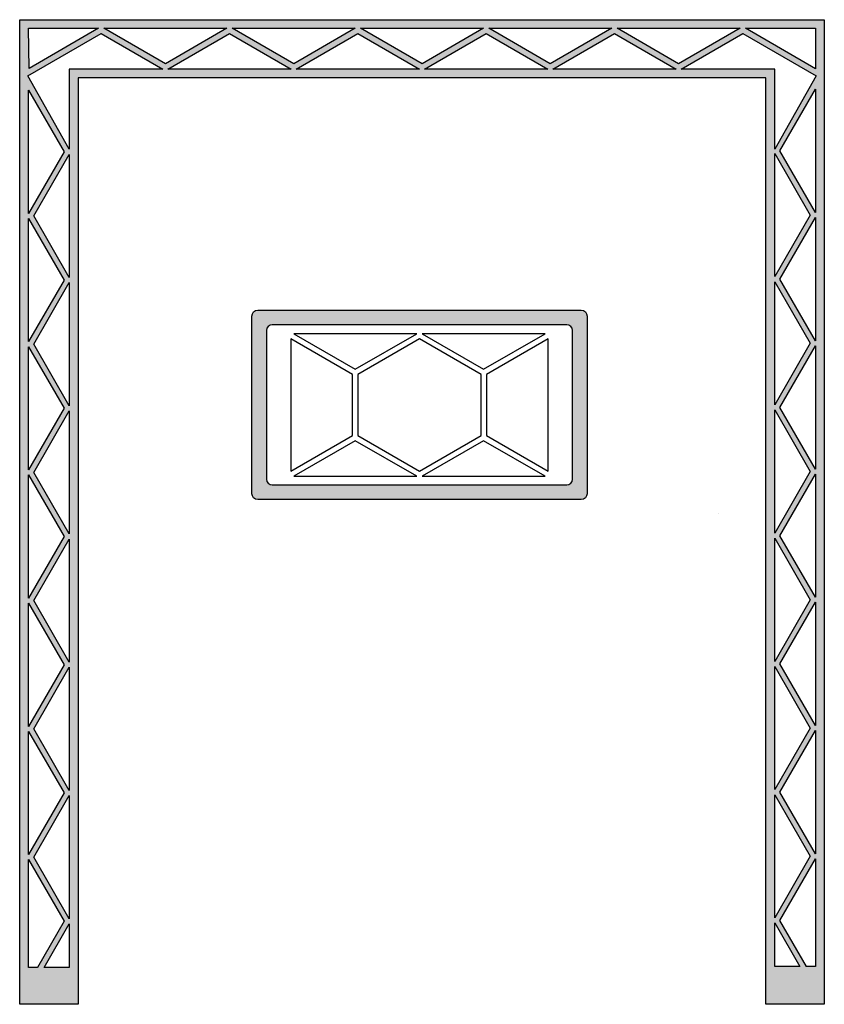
# Model space of a CAD drawing. Header units: inches. Extents: x 13 to 289, y 26 to 364.
import ezdxf

# ---------------------------------------------------------------- set-up
doc = ezdxf.new("R2010")
doc.units = ezdxf.units.IN
doc.header["$MEASUREMENT"] = 0

# ---------------------------------------------------------------- blocks, each defined once
blk = doc.blocks.new('block 2')
at = {"color": 7, "lineweight": 25, "true_color": 0xffffff}
blk.add_lwpolyline([(252.15, 194.5), (252.15, 194.5)], dxfattribs=at)
blk = doc.blocks.new('block 3')
at = {"true_color": 0xd20000}
h = blk.add_hatch(color=12, dxfattribs=at)
h.dxf.hatch_style = 2
edge = h.paths.add_edge_path()
edge.add_spline(control_points=[(205.23, 264.4), (205.23, 264.4), (94.23, 264.4), (94.23, 264.4), (93.13, 264.4), (92.23, 263.5), (92.23, 262.4), (92.23, 262.4), (92.23, 201.4), (92.23, 201.4), (92.23, 200.29), (93.13, 199.4), (94.23, 199.4), (94.23, 199.4), (205.23, 199.4), (205.23, 199.4), (206.33, 199.4), (207.23, 200.29), (207.23, 201.4), (207.23, 201.4), (207.23, 262.4), (207.23, 262.4), (207.23, 263.5), (206.33, 264.4), (205.23, 264.4)], knot_values=[0, 0, 0, 0, 1, 1, 1, 2, 2, 2, 3, 3, 3, 4, 4, 4, 5, 5, 5, 6, 6, 6, 7, 7, 7, 8, 8, 8, 8], degree=3, periodic=1)
edge = h.paths.add_edge_path()
edge.add_spline(control_points=[(202.23, 206.4), (202.23, 205.29), (201.33, 204.4), (200.23, 204.4), (200.23, 204.4), (99.23, 204.4), (99.23, 204.4), (98.12, 204.4), (97.23, 205.29), (97.23, 206.4), (97.23, 206.4), (97.23, 257.4), (97.23, 257.4), (97.23, 258.5), (98.12, 259.4), (99.23, 259.4), (99.23, 259.4), (200.23, 259.4), (200.23, 259.4), (201.33, 259.4), (202.23, 258.5), (202.23, 257.4), (202.23, 257.4), (202.23, 206.4), (202.23, 206.4)], knot_values=[0, 0, 0, 0, 1, 1, 1, 2, 2, 2, 3, 3, 3, 4, 4, 4, 5, 5, 5, 6, 6, 6, 7, 7, 7, 8, 8, 8, 8], degree=3, periodic=1)
at = {"color": 7, "lineweight": 25, "true_color": 0xffffff}
for points in [[(126.79, 242.32), (105.63, 254.53), (105.63, 209.18), (126.79, 221.4), (126.79, 242.32)], [(148.84, 256.32), (106.57, 256.32), (127.7, 244.11), (148.84, 256.32)], [(170.86, 242.32), (149.71, 254.53), (128.56, 242.32), (128.56, 221.4), (149.71, 209.18), (170.86, 221.4), (170.86, 242.32)], [(192.86, 256.32), (150.59, 256.32), (171.72, 244.11), (192.86, 256.32)], [(172.67, 221.4), (193.82, 209.18), (193.82, 254.53), (172.67, 242.32), (172.67, 221.4)], [(106.57, 207.4), (148.84, 207.4), (127.7, 219.6), (106.57, 207.4)], [(150.59, 207.4), (192.86, 207.4), (171.72, 219.6), (150.59, 207.4)]]:
    blk.add_lwpolyline(points, dxfattribs=at)
for points in [[(205.23, 264.4), (205.23, 264.4), (94.23, 264.4), (94.23, 264.4), (93.13, 264.4), (92.23, 263.5), (92.23, 262.4), (92.23, 262.4), (92.23, 201.4), (92.23, 201.4), (92.23, 200.29), (93.13, 199.4), (94.23, 199.4), (94.23, 199.4), (205.23, 199.4), (205.23, 199.4), (206.33, 199.4), (207.23, 200.29), (207.23, 201.4), (207.23, 201.4), (207.23, 262.4), (207.23, 262.4), (207.23, 263.5), (206.33, 264.4), (205.23, 264.4)], [(202.23, 206.4), (202.23, 205.29), (201.33, 204.4), (200.23, 204.4), (200.23, 204.4), (99.23, 204.4), (99.23, 204.4), (98.12, 204.4), (97.23, 205.29), (97.23, 206.4), (97.23, 206.4), (97.23, 257.4), (97.23, 257.4), (97.23, 258.5), (98.12, 259.4), (99.23, 259.4), (99.23, 259.4), (200.23, 259.4), (200.23, 259.4), (201.33, 259.4), (202.23, 258.5), (202.23, 257.4), (202.23, 257.4), (202.23, 206.4), (202.23, 206.4)]]:
    blk.add_open_spline(points, degree=3, knots=[0, 0, 0, 0, 1, 1, 1, 2, 2, 2, 3, 3, 3, 4, 4, 4, 5, 5, 5, 6, 6, 6, 7, 7, 7, 8, 8, 8, 8], dxfattribs=at)

msp = doc.modelspace()

# ---------------------------------------------------------------- hatches: boundary and pattern name
at = {"true_color": 0x0091c6}
h = msp.add_hatch(color=142, dxfattribs=at)
h.dxf.hatch_style = 2
edge = h.paths.add_edge_path()
edge.add_spline(control_points=[(286.83, 364.13), (286.83, 364.13), (286.09, 364.13), (286.09, 364.13), (219.76, 364.13), (12.59, 364.13), (12.59, 364.13), (12.59, 364.13), (12.59, 26.13), (12.59, 26.13), (12.59, 26.13), (32.59, 26.13), (32.59, 26.13), (32.59, 26.13), (32.59, 344.13), (32.59, 344.13), (32.59, 344.13), (268.59, 344.13), (268.59, 344.13), (268.59, 344.13), (268.59, 26.13), (268.59, 26.13), (268.59, 26.13), (268.59, 26.13), (268.59, 26.13), (268.59, 26.13), (288.59, 26.13), (288.59, 26.13), (288.59, 26.13), (288.59, 344.13), (288.59, 344.13), (288.59, 344.13), (288.59, 353.81), (288.59, 353.81), (288.59, 353.81), (288.59, 361.13), (288.59, 361.13), (288.59, 361.13), (288.59, 364.13), (288.59, 364.13), (287.9, 364.13), (287.56, 364.13), (286.83, 364.13)], knot_values=[0, 0, 0, 0, 1, 1, 1, 2, 2, 2, 3, 3, 3, 4, 4, 4, 5, 5, 5, 6, 6, 6, 7, 7, 7, 8, 8, 8, 9, 9, 9, 10, 10, 10, 11, 11, 11, 12, 12, 12, 13, 13, 13, 14, 14, 14, 14], degree=3, periodic=1)
h.paths.add_polyline_path([(285.59, 361.19), (285.6, 347.29), (261.52, 361.19)])
h.paths.add_polyline_path([(39.66, 361.19), (15.78, 347.4), (15.59, 361.19)])
h.paths.add_polyline_path([(15.59, 38.79), (15.59, 75.8), (27.8, 54.65), (18.64, 38.79)])
h.paths.add_polyline_path([(29.59, 38.79), (20.94, 38.79), (29.59, 53.77)])
h.paths.add_polyline_path([(29.59, 55.52), (17.39, 76.66), (29.59, 97.79)])
h.paths.add_polyline_path([(15.59, 77.52), (15.59, 119.82), (27.8, 98.67)])
h.paths.add_polyline_path([(29.59, 99.54), (17.39, 120.68), (29.59, 141.81)])
h.paths.add_polyline_path([(15.59, 121.54), (15.59, 163.84), (27.8, 142.69)])
h.paths.add_polyline_path([(29.59, 143.57), (17.39, 164.7), (29.59, 185.84)])
h.paths.add_polyline_path([(15.59, 165.56), (15.59, 207.86), (27.8, 186.71)])
h.paths.add_polyline_path([(29.59, 187.59), (17.39, 208.72), (29.59, 229.86)])
h.paths.add_polyline_path([(15.59, 209.58), (15.59, 251.88), (27.8, 230.73)])
h.paths.add_polyline_path([(29.59, 231.61), (17.39, 252.74), (29.59, 273.88)])
h.paths.add_polyline_path([(15.59, 253.6), (15.59, 295.91), (27.8, 274.75)])
h.paths.add_polyline_path([(29.59, 275.63), (17.39, 296.76), (29.59, 317.9)])
h.paths.add_polyline_path([(15.59, 297.62), (15.59, 339.93), (27.8, 318.77)])
h.paths.add_polyline_path([(29.59, 347.19), (29.59, 319.65), (15.39, 344.89), (40.54, 359.4), (61.69, 347.19)])
h.paths.add_polyline_path([(41.41, 361.19), (83.68, 361.19), (62.55, 348.99)])
h.paths.add_polyline_path([(63.4, 347.19), (84.56, 359.4), (105.71, 347.19)])
h.paths.add_polyline_path([(85.43, 361.19), (127.7, 361.19), (106.57, 348.99)])
h.paths.add_polyline_path([(107.42, 347.19), (128.58, 359.4), (149.73, 347.19)])
h.paths.add_polyline_path([(129.45, 361.19), (171.72, 361.19), (150.59, 348.99)])
h.paths.add_polyline_path([(151.45, 347.19), (172.6, 359.4), (193.75, 347.19)])
h.paths.add_polyline_path([(173.47, 361.19), (215.74, 361.19), (194.61, 348.99)])
h.paths.add_polyline_path([(195.47, 347.19), (216.62, 359.4), (237.77, 347.19)])
h.paths.add_polyline_path([(217.49, 361.19), (259.76, 361.19), (238.63, 348.99)])
h.paths.add_polyline_path([(271.59, 39.08), (271.59, 54.06), (280.24, 39.08)])
h.paths.add_polyline_path([(285.59, 39.08), (282.53, 39.08), (273.38, 54.94), (285.59, 76.09)])
h.paths.add_polyline_path([(271.59, 55.81), (271.59, 98.08), (283.79, 76.95)])
h.paths.add_polyline_path([(285.59, 77.81), (273.38, 98.96), (285.59, 120.11)])
h.paths.add_polyline_path([(271.59, 99.83), (271.59, 142.1), (283.79, 120.97)])
h.paths.add_polyline_path([(285.59, 121.83), (273.38, 142.98), (285.59, 164.13)])
h.paths.add_polyline_path([(271.59, 143.86), (271.59, 186.12), (283.79, 164.99)])
h.paths.add_polyline_path([(285.59, 165.85), (273.38, 187), (285.59, 208.15)])
h.paths.add_polyline_path([(271.59, 187.88), (271.59, 230.15), (283.79, 209.01)])
h.paths.add_polyline_path([(285.59, 209.87), (273.38, 231.02), (285.59, 252.17)])
h.paths.add_polyline_path([(271.59, 231.9), (271.59, 274.17), (283.79, 253.03)])
h.paths.add_polyline_path([(285.59, 253.89), (273.38, 275.04), (285.59, 296.19)])
h.paths.add_polyline_path([(271.59, 275.92), (271.59, 318.19), (283.79, 297.05)])
h.paths.add_polyline_path([(285.59, 297.91), (273.38, 319.06), (285.59, 340.22)])
h.paths.add_polyline_path([(271.59, 319.65), (271.59, 347.19), (239.49, 347.19), (260.64, 359.4), (260.64, 359.4), (285.78, 344.89)])

# ---------------------------------------------------------------- linework, layer by layer
at = {"lineweight": 0}
for points in [[(15.39, 344.89), (29.59, 319.65), (29.59, 347.19), (61.69, 347.19), (40.54, 359.4), (15.39, 344.89)], [(39.66, 361.19), (15.59, 361.19), (15.78, 347.4), (39.66, 361.19)], [(41.41, 361.19), (62.55, 348.99), (83.68, 361.19), (41.41, 361.19)], [(63.4, 347.19), (105.71, 347.19), (84.56, 359.4), (63.4, 347.19)], [(85.43, 361.19), (106.57, 348.99), (127.7, 361.19), (85.43, 361.19)], [(107.42, 347.19), (149.73, 347.19), (128.58, 359.4), (107.42, 347.19)], [(129.45, 361.19), (150.59, 348.99), (171.72, 361.19), (129.45, 361.19)], [(151.45, 347.19), (193.75, 347.19), (172.6, 359.4), (151.45, 347.19)], [(173.47, 361.19), (194.61, 348.99), (215.74, 361.19), (173.47, 361.19)], [(195.47, 347.19), (237.77, 347.19), (216.62, 359.4), (195.47, 347.19)], [(217.49, 361.19), (238.63, 348.99), (259.76, 361.19), (217.49, 361.19)], [(260.64, 359.4), (239.49, 347.19), (271.59, 347.19), (271.59, 319.65), (285.78, 344.89), (260.64, 359.4), (260.64, 359.4)], [(285.59, 361.19), (261.52, 361.19), (285.6, 347.29), (285.59, 361.19)], [(15.59, 339.93), (15.59, 297.62), (27.8, 318.77), (15.59, 339.93)], [(285.59, 297.91), (285.59, 340.22), (273.38, 319.06), (285.59, 297.91)], [(29.59, 275.63), (29.59, 317.9), (17.39, 296.76), (29.59, 275.63)], [(271.59, 318.19), (271.59, 275.92), (283.79, 297.05), (271.59, 318.19)], [(15.59, 295.91), (15.59, 253.6), (27.8, 274.75), (15.59, 295.91)], [(285.59, 253.89), (285.59, 296.19), (273.38, 275.04), (285.59, 253.89)], [(29.59, 231.61), (29.59, 273.88), (17.39, 252.74), (29.59, 231.61)], [(271.59, 274.17), (271.59, 231.9), (283.79, 253.03), (271.59, 274.17)], [(15.59, 251.88), (15.59, 209.58), (27.8, 230.73), (15.59, 251.88)], [(285.59, 209.87), (285.59, 252.17), (273.38, 231.02), (285.59, 209.87)], [(29.59, 187.59), (29.59, 229.86), (17.39, 208.72), (29.59, 187.59)], [(271.59, 230.15), (271.59, 187.88), (283.79, 209.01), (271.59, 230.15)], [(15.59, 207.86), (15.59, 165.56), (27.8, 186.71), (15.59, 207.86)], [(285.59, 165.85), (285.59, 208.15), (273.38, 187), (285.59, 165.85)], [(271.59, 186.12), (271.59, 143.86), (283.79, 164.99), (271.59, 186.12)], [(29.59, 143.57), (29.59, 185.84), (17.39, 164.7), (29.59, 143.57)], [(15.59, 163.84), (15.59, 121.54), (27.8, 142.69), (15.59, 163.84)], [(285.59, 121.83), (285.59, 164.13), (273.38, 142.98), (285.59, 121.83)], [(271.59, 142.1), (271.59, 99.83), (283.79, 120.97), (271.59, 142.1)], [(29.59, 99.54), (29.59, 141.81), (17.39, 120.68), (29.59, 99.54)], [(15.59, 119.82), (15.59, 77.52), (27.8, 98.67), (15.59, 119.82)], [(285.59, 77.81), (285.59, 120.11), (273.38, 98.96), (285.59, 77.81)], [(271.59, 98.08), (271.59, 55.81), (283.79, 76.95), (271.59, 98.08)], [(29.59, 55.52), (29.59, 97.79), (17.39, 76.66), (29.59, 55.52)], [(15.59, 75.8), (15.59, 38.79), (18.64, 38.79), (27.8, 54.65), (15.59, 75.8)], [(282.53, 39.08), (285.59, 39.08), (285.59, 76.09), (273.38, 54.94), (282.53, 39.08)], [(29.59, 38.79), (29.59, 53.77), (20.94, 38.79), (29.59, 38.79)], [(271.59, 39.08), (280.24, 39.08), (271.59, 54.06), (271.59, 39.08)]]:
    msp.add_lwpolyline(points, dxfattribs=at)
at = {"color": 7, "lineweight": 25, "true_color": 0xffffff}
for points in [[(29.59, 347.19), (29.59, 319.65), (15.39, 344.89), (40.54, 359.4), (61.69, 347.19), (29.59, 347.19)], [(39.66, 361.19), (15.78, 347.4), (15.59, 361.19), (39.66, 361.19)], [(41.41, 361.19), (83.68, 361.19), (62.55, 348.99), (41.41, 361.19)], [(63.4, 347.19), (84.56, 359.4), (105.71, 347.19), (63.4, 347.19)], [(85.43, 361.19), (127.7, 361.19), (106.57, 348.99), (85.43, 361.19)], [(107.42, 347.19), (128.58, 359.4), (149.73, 347.19), (107.42, 347.19)], [(129.45, 361.19), (171.72, 361.19), (150.59, 348.99), (129.45, 361.19)], [(151.45, 347.19), (172.6, 359.4), (193.75, 347.19), (151.45, 347.19)], [(173.47, 361.19), (215.74, 361.19), (194.61, 348.99), (173.47, 361.19)], [(195.47, 347.19), (216.62, 359.4), (237.77, 347.19), (195.47, 347.19)], [(217.49, 361.19), (259.76, 361.19), (238.63, 348.99), (217.49, 361.19)], [(271.59, 319.65), (271.59, 347.19), (239.49, 347.19), (260.64, 359.4), (260.64, 359.4), (285.78, 344.89), (271.59, 319.65)], [(285.59, 361.19), (285.6, 347.29), (261.52, 361.19), (285.59, 361.19)], [(15.59, 297.62), (15.59, 339.93), (27.8, 318.77), (15.59, 297.62)], [(285.59, 297.91), (273.38, 319.06), (285.59, 340.22), (285.59, 297.91)], [(29.59, 275.63), (17.39, 296.76), (29.59, 317.9), (29.59, 275.63)], [(271.59, 275.92), (271.59, 318.19), (283.79, 297.05), (271.59, 275.92)], [(15.59, 253.6), (15.59, 295.91), (27.8, 274.75), (15.59, 253.6)], [(285.59, 253.89), (273.38, 275.04), (285.59, 296.19), (285.59, 253.89)], [(29.59, 231.61), (17.39, 252.74), (29.59, 273.88), (29.59, 231.61)], [(271.59, 231.9), (271.59, 274.17), (283.79, 253.03), (271.59, 231.9)], [(15.59, 209.58), (15.59, 251.88), (27.8, 230.73), (15.59, 209.58)], [(285.59, 209.87), (273.38, 231.02), (285.59, 252.17), (285.59, 209.87)], [(29.59, 187.59), (17.39, 208.72), (29.59, 229.86), (29.59, 187.59)], [(271.59, 187.88), (271.59, 230.15), (283.79, 209.01), (271.59, 187.88)], [(128.56, 221.9), (128.56, 221.9)], [(15.59, 165.56), (15.59, 207.86), (27.8, 186.71), (15.59, 165.56)], [(285.59, 165.85), (273.38, 187), (285.59, 208.15), (285.59, 165.85)], [(271.59, 143.86), (271.59, 186.12), (283.79, 164.99), (271.59, 143.86)], [(29.59, 143.57), (17.39, 164.7), (29.59, 185.84), (29.59, 143.57)], [(15.59, 121.54), (15.59, 163.84), (27.8, 142.69), (15.59, 121.54)], [(285.59, 121.83), (273.38, 142.98), (285.59, 164.13), (285.59, 121.83)], [(271.59, 99.83), (271.59, 142.1), (283.79, 120.97), (271.59, 99.83)], [(29.59, 99.54), (17.39, 120.68), (29.59, 141.81), (29.59, 99.54)], [(15.59, 77.52), (15.59, 119.82), (27.8, 98.67), (15.59, 77.52)], [(285.59, 77.81), (273.38, 98.96), (285.59, 120.11), (285.59, 77.81)], [(271.59, 55.81), (271.59, 98.08), (283.79, 76.95), (271.59, 55.81)], [(29.59, 55.52), (17.39, 76.66), (29.59, 97.79), (29.59, 55.52)], [(15.59, 38.79), (15.59, 75.8), (27.8, 54.65), (18.64, 38.79), (15.59, 38.79)], [(285.59, 39.08), (282.53, 39.08), (273.38, 54.94), (285.59, 76.09), (285.59, 39.08)], [(29.59, 38.79), (20.94, 38.79), (29.59, 53.77), (29.59, 38.79)], [(271.59, 39.08), (271.59, 54.06), (280.24, 39.08), (271.59, 39.08)]]:
    msp.add_lwpolyline(points, dxfattribs=at)
msp.add_open_spline([(286.83, 364.13), (286.83, 364.13), (286.09, 364.13), (286.09, 364.13), (219.76, 364.13), (12.59, 364.13), (12.59, 364.13), (12.59, 364.13), (12.59, 26.13), (12.59, 26.13), (12.59, 26.13), (32.59, 26.13), (32.59, 26.13), (32.59, 26.13), (32.59, 344.13), (32.59, 344.13), (32.59, 344.13), (268.59, 344.13), (268.59, 344.13), (268.59, 344.13), (268.59, 26.13), (268.59, 26.13), (268.59, 26.13), (268.59, 26.13), (268.59, 26.13), (268.59, 26.13), (288.59, 26.13), (288.59, 26.13), (288.59, 26.13), (288.59, 344.13), (288.59, 344.13), (288.59, 344.13), (288.59, 353.81), (288.59, 353.81), (288.59, 353.81), (288.59, 361.13), (288.59, 361.13), (288.59, 361.13), (288.59, 364.13), (288.59, 364.13), (287.9, 364.13), (287.56, 364.13), (286.83, 364.13)], degree=3, knots=[0, 0, 0, 0, 1, 1, 1, 2, 2, 2, 3, 3, 3, 4, 4, 4, 5, 5, 5, 6, 6, 6, 7, 7, 7, 8, 8, 8, 9, 9, 9, 10, 10, 10, 11, 11, 11, 12, 12, 12, 13, 13, 13, 14, 14, 14, 14], dxfattribs=at)

# ---------------------------------------------------------------- block references
for name in ['block 3', 'block 2']:
    msp.add_blockref(name, (0, 0))

doc.saveas('drawing.dxf')
